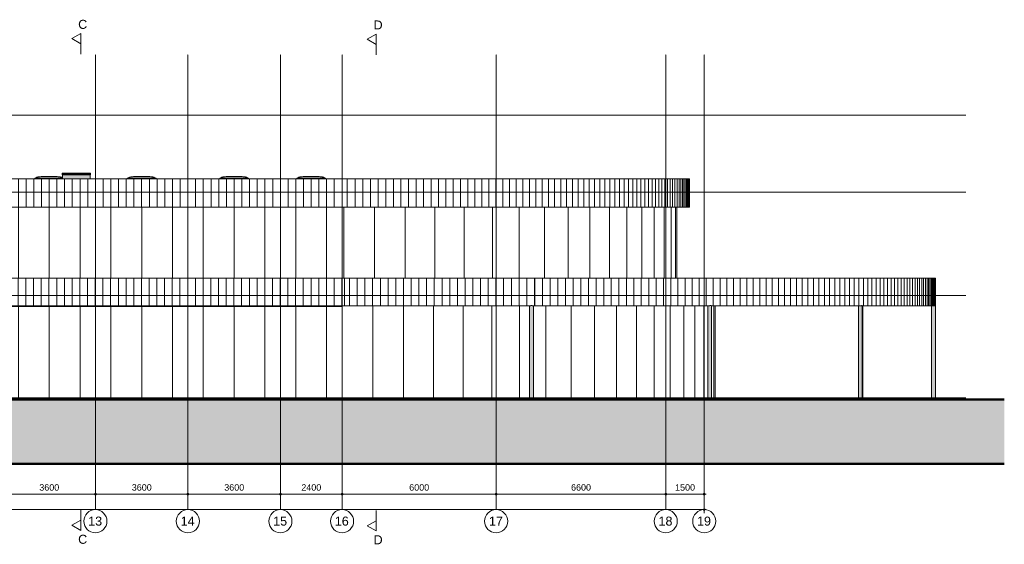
# Model space of a CAD drawing. Header units: millimetres. Extents: x -2730 to 271154, y -5699 to 14719.
# Tile 2 of 9: x 45152 to 83481, y -5699 to 14719. Entities that reach past the tile are written whole.
import ezdxf

# ---------------------------------------------------------------- set-up
doc = ezdxf.new("R2010")
doc.units = ezdxf.units.MM
for name, pattern in [('Hidden', [7.14375, 4.7625, -2.38125]), ('THO_hartlijn', [8, 5, -1, 1, -1]), ('THO_hhidden', [2.5, 1.5, -1]), ('THO_hidden', [6, 3, -3]), ('THO_stramienlijn', [20, 17, -1.5, 0, -1.5])]:
    doc.linetypes.add(name, pattern=pattern)
for name, color, linetype, lineweight in [('A-ANNO-DIMS', 7, 'Continuous', 13), ('A-ANNO-DIMS-100', 7, 'Continuous', 13), ('A-FLOR-LEVL', 7, 'Continuous', 13), ('A-GENM', 7, 'Continuous', 13), ('A-GLAZ', 7, 'Continuous', 13), ('A-WALL-PATT', 7, 'Continuous', 18), ('C-TOPO', 7, 'Continuous', 13), ('C-TOPO-PATT', 7, 'Continuous', 50), ('I-WALL', 7, 'Continuous', 18), ('S-COLS', 7, 'Continuous', 13), ('S-GRID', 7, 'Continuous', 13), ('S-GRID-IDEN', 7, 'Continuous', 13)]:
    doc.layers.add(name, color=color, linetype=linetype, lineweight=lineweight)
for name, color, linetype, lineweight, true_color in [('A-AREA', 1, 'Continuous', 13, 0xff0000), ('A-DETL', 7, 'Continuous', 13, 0x00a600), ('G-ANNO-SYMB', 7, 'THO_hidden', 13, 0xff8040)]:
    doc.layers.add(name, color=color, linetype=linetype, lineweight=lineweight, true_color=true_color)
doc.styles.add('Arial', font='arial.ttf', dxfattribs={"height": 250})
doc.styles.add('Arial_2', font='arial.ttf', dxfattribs={"height": 350})
doc.dimstyles.new('THO_25_-_transparant', dxfattribs={"dimscale": 304.8, "dimtxt": 0.836827, "dimasz": 0.229659, "dimexe": 0.459318, "dimexo": 0.0625, "dimgap": 0.213255, "dimtad": 1, "dimdec": 3, "dimlfac": 304.8, "dimrnd": 0.001, "dimdsep": 46, "dimtxsty": 'Arial', "dimblk1": 'DOTBLANK', "dimblk2": 'DOTBLANK', "dimsah": 1, "dimcen": 0.09, "dimdle": 0.229659, "dimazin": 0, "dimtfac": 1, "dimtdec": 4, "dimtix": 1, "dimtmove": 0, "dimatfit": 3, "dimfxl": 0.001507, "dimfxlon": 1, "dimtvp": 1, "dimtolj": 1, "dimtzin": 0, "dimarcsym": 2})
pattern_1 = [(90, (57691.84, 3990), (-300, 2e-14), [])]

# ---------------------------------------------------------------- blocks, each defined once
blk = doc.blocks.new('FP_2-01 voorgevel _plotview_')
at = {"layer": 'A-WALL-PATT', "color": 8, "lineweight": 13, "true_color": 0x808080}
for p, q in [((57700, -63), (57700, 3560)), ((58898, -63), (58898, 3580)), ((60089, -63), (60089, 3580)), ((61263, -63), (61263, 3580)), ((62413, -63), (62413, 3580)), ((63531, -63), (63531, 3580)), ((64609, -63), (64609, 3580)), ((65640, -63), (65640, 3580)), ((66617, -63), (66617, 3580)), ((67533, -63), (67533, 3580)), ((68382, -63), (68382, 3580)), ((69158, -63), (69158, 3580)), ((69856, -63), (69856, 3580)), ((70472, -63), (70472, 3580)), ((71000, -63), (71000, 3580)), ((71437, -63), (71437, 3580)), ((71781, -63), (71781, 3580)), ((72179, -63), (72179, 3580)), ((72231, -63), (72231, 3580))]:
    blk.add_line(p, q, dxfattribs=at)
at = {"layer": 'I-WALL'}
blk.add_line((72230, -63), (72230, 3580), dxfattribs=at)
blk = doc.blocks.new('FP_4-01 voorgevel _plotview_')
at = {"layer": 'A-WALL-PATT', "color": 8, "lineweight": 13, "true_color": 0x808080}
for p, q in [((57767, 4660), (57767, 7420)), ((58965, 4660), (58965, 7420)), ((60153, 4660), (60153, 7420)), ((61319, 4660), (61319, 7420)), ((62455, 4660), (62455, 7420)), ((63551, 4660), (63551, 7420)), ((64597, 4660), (64597, 7420)), ((65584, 4660), (65584, 7420)), ((66505, 4660), (66505, 7420)), ((67351, 4660), (67351, 7420)), ((68115, 4660), (68115, 7420)), ((68791, 4660), (68791, 7420)), ((69373, 4660), (69373, 7420)), ((69857, 4660), (69857, 7420)), ((70237, 4660), (70237, 7420)), ((70510, 4660), (70510, 7420)), ((70676, 4660), (70676, 7420))]:
    blk.add_line(p, q, dxfattribs=at)
at = {"layer": 'I-WALL'}
blk.add_line((70730, 4660), (70730, 7420), dxfattribs=at)
blk = doc.blocks.new('FP_6-01 voorgevel _plotview_')
at = {"layer": 'A-WALL-PATT', "color": 252, "lineweight": 13, "true_color": 0x858482}
blk.add_line((57801, 3580), (57801, 4660), dxfattribs=at)
blk = doc.blocks.new('FP_8-01 voorgevel _plotview_')
at = {"layer": 'A-WALL-PATT', "color": 252, "lineweight": 13, "true_color": 0x858482}
for p, q in [((57905, 7420), (57905, 8520)), ((58205, 7420), (58205, 8520)), ((58505, 7420), (58505, 8520)), ((58804, 7420), (58804, 8520)), ((59103, 7420), (59103, 8520)), ((59401, 7420), (59401, 8520)), ((59698, 7420), (59698, 8520)), ((59994, 7420), (59994, 8520)), ((60289, 7420), (60289, 8520)), ((60583, 7420), (60583, 8520)), ((60876, 7420), (60876, 8520)), ((61167, 7420), (61167, 8520)), ((61456, 7420), (61456, 8520)), ((61743, 7420), (61743, 8520)), ((62028, 7420), (62028, 8520)), ((62311, 7420), (62311, 8520)), ((62592, 7420), (62592, 8520)), ((62871, 7420), (62871, 8520)), ((63147, 7420), (63147, 8520)), ((63420, 7420), (63420, 8520)), ((63691, 7420), (63691, 8520)), ((63958, 7420), (63958, 8520)), ((64223, 7420), (64223, 8520)), ((64484, 7420), (64484, 8520)), ((64742, 7420), (64742, 8520)), ((64996, 7420), (64996, 8520)), ((65247, 7420), (65247, 8520)), ((65494, 7420), (65494, 8520)), ((65737, 7420), (65737, 8520)), ((65977, 7420), (65977, 8520)), ((66212, 7420), (66212, 8520)), ((66443, 7420), (66443, 8520)), ((66670, 7420), (66670, 8520)), ((66892, 7420), (66892, 8520)), ((67110, 7420), (67110, 8520)), ((67324, 7420), (67324, 8520)), ((67532, 7420), (67532, 8520)), ((67736, 7420), (67736, 8520)), ((67934, 7420), (67934, 8520)), ((68128, 7420), (68128, 8520)), ((68317, 7420), (68317, 8520)), ((68500, 7420), (68500, 8520)), ((68678, 7420), (68678, 8520)), ((68851, 7420), (68851, 8520)), ((69018, 7420), (69018, 8520)), ((69180, 7420), (69180, 8520)), ((69336, 7420), (69336, 8520)), ((69486, 7420), (69486, 8520)), ((69630, 7420), (69630, 8520)), ((69769, 7420), (69769, 8520)), ((69902, 7420), (69902, 8520)), ((70028, 7420), (70028, 8520)), ((70149, 7420), (70149, 8520)), ((70263, 7420), (70263, 8520)), ((70372, 7420), (70372, 8520)), ((70474, 7420), (70474, 8520)), ((70570, 7420), (70570, 8520)), ((70659, 7420), (70659, 8520)), ((70742, 7420), (70742, 8520)), ((70819, 7420), (70819, 8520)), ((70889, 7420), (70889, 8520)), ((70953, 7420), (70953, 8520)), ((71010, 7420), (71010, 8520)), ((71061, 7420), (71061, 8520)), ((71105, 7420), (71105, 8520)), ((71142, 7420), (71142, 8520)), ((71173, 7420), (71173, 8520)), ((71198, 7420), (71198, 8520)), ((71215, 7420), (71215, 8520)), ((71226, 7420), (71226, 8520)), ((71231, 7420), (71231, 8520))]:
    blk.add_line(p, q, dxfattribs=at)
at = {"layer": 'I-WALL'}
blk.add_line((71230, 7420), (71230, 8520), dxfattribs=at)
blk = doc.blocks.new('NLRS_28_SCO_UN_koker_gen_bcb - K200_200_12_5-2195922-01 voorgevel _plotview_')
at = {"layer": 'S-COLS', "linetype": 'Hidden', "true_color": 0x7186a5}
blk.add_hatch(color=252, dxfattribs=at).paths.add_polyline_path([(30199.635701, 3560), (30199.635701, 3580), (29999.635701, 3580), (29999.635701, 3560)])
at = {"layer": 'S-COLS'}
for p, q in [((29999.635701, 3580), (29999.635701, 3560)), ((30199.635701, 3580), (30199.635701, 3560))]:
    blk.add_line(p, q, dxfattribs=at)
at = {"layer": 'S-COLS', "linetype": 'Hidden'}
for p, q in [((30012.135701, 3560), (30012.135701, 3580)), ((30187.135701, 3580), (30187.135701, 3560))]:
    blk.add_line(p, q, dxfattribs=at)
blk = doc.blocks.new('NLRS_28_SCO_UN_koker_gen_bcb - K200_200_12_5-V9-01 voorgevel _plotview_')
at = {"layer": 'S-COLS', "linetype": 'Hidden', "true_color": 0x7186a5}
blk.add_hatch(color=252, dxfattribs=at).paths.add_polyline_path([(57600, 3560), (57700, 3560), (57700, 3580), (57600, 3580)])
at = {"layer": 'S-COLS'}
blk.add_line((57600, 3580), (57600, 3560), dxfattribs=at)
at = {"layer": 'S-COLS', "linetype": 'Hidden'}
blk.add_line((57612, 3560), (57612, 3580), dxfattribs=at)
blk = doc.blocks.new('NLRS_37_WIN_RB_lichtkoepel rechthoekig 1200x1200mm uf02ujgf_gen_bcb - lichtkoepel rechthoekig 1200x1200mm-2423057-01 voorgevel _plotview_')
at = {"layer": 'A-GLAZ', "true_color": 0xfafafa}
for points in [[(45891, 8555), (46821, 8556), (46821, 8569), (46793, 8579), (46723, 8597), (46652, 8608), (46580, 8611), (46020, 8611), (45948, 8608), (45876, 8597), (45807, 8579), (45739, 8555)], [(46224, 8531), (46821, 8531), (46821, 8555), (45739, 8555), (45739, 8531), (46057, 8531)]]:
    blk.add_hatch(color=7, dxfattribs=at).paths.add_polyline_path(points)
at = {"layer": 'A-GLAZ', "true_color": 0x444444}
blk.add_hatch(color=250, dxfattribs=at).paths.add_polyline_path([(45788, 8520), (46811, 8520), (46800, 8531), (45800, 8531), (45793, 8525)])
at = {"layer": 'A-GLAZ'}
for p, q in [((45739, 8531), (45739, 8555)), ((45739, 8555), (46821, 8555)), ((46821, 8531), (45739, 8531)), ((45788, 8520), (45800, 8531)), ((46020, 8611), (46580, 8611)), ((46020, 8611), (46580, 8611)), ((46800, 8531), (46811, 8520))]:
    blk.add_line(p, q, dxfattribs=at)
for points, knots in [([(45739, 8555), (45761, 8564), (45795, 8576), (45841, 8589), (45876, 8597), (45912, 8603), (45960, 8609), (45996, 8611), (46020, 8611)], [0, 0, 0, 0, 0.25, 0.375, 0.5, 0.625, 0.75, 1, 1, 1, 1]), ([(46580, 8611), (46604, 8611), (46640, 8609), (46687, 8603), (46723, 8597), (46758, 8589), (46791, 8580), (46812, 8573), (46821, 8570)], [-1, -1, -1, -1, -0.75, -0.625, -0.5, -0.375, -0.25, -0.1460813, -0.1460813, -0.1460813, -0.1460813])]:
    blk.add_open_spline(points, degree=3, knots=knots, dxfattribs=at)
blk = doc.blocks.new('NLRS_37_WIN_RB_lichtkoepel rechthoekig 1200x1200mm uf02ujgf_gen_bcb - lichtkoepel rechthoekig 1200x1200mm-V11-01 voorgevel _plotview_')
at = {"layer": 'A-GLAZ', "true_color": 0xfafafa}
for points in [[(49883, 8555), (50461, 8555), (50382, 8582), (50323, 8597), (50252, 8608), (50180, 8611), (49620, 8611), (49548, 8608), (49476, 8597), (49407, 8579), (49339, 8555), (49716, 8555)], [(50382, 8531), (50461, 8531), (50461, 8555), (49339, 8555), (49339, 8531), (50215, 8531)]]:
    blk.add_hatch(color=7, dxfattribs=at).paths.add_polyline_path(points)
at = {"layer": 'A-GLAZ', "true_color": 0x444444}
blk.add_hatch(color=250, dxfattribs=at).paths.add_polyline_path([(49388, 8520), (50411, 8520), (50400, 8531), (49400, 8531), (49393, 8525)])
at = {"layer": 'A-GLAZ'}
for p, q in [((49339, 8531), (49339, 8555)), ((49339, 8555), (50461, 8555)), ((50461, 8531), (49339, 8531)), ((49388, 8520), (49400, 8531)), ((49620, 8611), (50180, 8611)), ((49620, 8611), (50180, 8611)), ((50400, 8531), (50411, 8520)), ((50461, 8555), (50461, 8531))]:
    blk.add_line(p, q, dxfattribs=at)
for points, knots in [([(49339, 8555), (49361, 8564), (49395, 8576), (49441, 8589), (49476, 8597), (49512, 8603), (49560, 8609), (49596, 8611), (49620, 8611)], [0, 0, 0, 0, 0.25, 0.375, 0.5, 0.625, 0.75, 1, 1, 1, 1]), ([(50180, 8611), (50204, 8611), (50240, 8609), (50287, 8603), (50323, 8597), (50358, 8589), (50404, 8576), (50438, 8564), (50461, 8555)], [-1, -1, -1, -1, -0.75, -0.625, -0.5, -0.375, -0.25, 0, 0, 0, 0])]:
    blk.add_open_spline(points, degree=3, knots=knots, dxfattribs=at)
blk = doc.blocks.new('NLRS_28_SCO_UN_houten kolom rond_gen_bcb - rond 150-2413770-01 voorgevel _plotview_')
at = {"layer": 'S-COLS', "true_color": 0xe8c753}
blk.add_hatch(color=53, dxfattribs=at).paths.add_polyline_path([(80652, -63), (80800, -63), (80800, 3580), (80650, 3580), (80650, -63), (80652, -63)])
at = {"layer": 'S-COLS'}
for p, q in [((80650, 3580), (80650, -63)), ((80800, -63), (80800, 3590))]:
    blk.add_line(p, q, dxfattribs=at)
blk = doc.blocks.new('NLRS_28_SCO_UN_houten kolom rond_gen_bcb - rond 150-V16-01 voorgevel _plotview_')
at = {"layer": 'S-COLS', "true_color": 0xe8c753}
blk.add_hatch(color=53, dxfattribs=at).paths.add_polyline_path([(77951, -63), (77975, -63), (77975, 3580), (77951, 3580), (77951, 68)])
at = {"layer": 'S-COLS'}
blk.add_line((77975, -63), (77975, 3580), dxfattribs=at)
blk = doc.blocks.new('NLRS_28_SCO_UN_houten kolom rond_gen_bcb - rond 150-V17-01 voorgevel _plotview_')
at = {"layer": 'S-COLS', "true_color": 0xe8c753}
for points in [[(77821, -63), (77944, -63), (77944, 3590), (77924, 3590), (77924, 3580), (77801, 3580), (77801, -63), (77821, -63)], [(77947, -63), (77951, -63), (77951, 3580), (77945, 3580), (77944, -63)]]:
    blk.add_hatch(color=53, dxfattribs=at).paths.add_polyline_path(points)
at = {"layer": 'S-COLS'}
for p, q in [((77801, 3580), (77801, -63)), ((77924, 3590), (77944, 3590)), ((77951, -63), (77951, 3590))]:
    blk.add_line(p, q, dxfattribs=at)
blk = doc.blocks.new('NLRS_28_SCO_UN_houten kolom rond_gen_bcb - rond 150-V18-01 voorgevel _plotview_')
at = {"layer": 'S-COLS', "true_color": 0xe8c753}
for points in [[(71958, -63), (71958, -63), (71958, 3580), (71936, 3580), (71936, -63), (71950, -63)], [(71998, -63), (72086, -63), (72086, 3580), (72065, 3580), (72065, 3590), (72020, 3590), (72020, 3580), (71958, 3580), (71958, -63), (71997, -63)]]:
    blk.add_hatch(color=53, dxfattribs=at).paths.add_polyline_path(points)
at = {"layer": 'S-COLS'}
for p, q in [((71936, 3580), (71936, -63)), ((72020, 3590), (72065, 3590)), ((72086, -63), (72086, 3590))]:
    blk.add_line(p, q, dxfattribs=at)
blk = doc.blocks.new('NLRS_28_SCO_UN_houten kolom rond_gen_bcb - rond 150-V19-01 voorgevel _plotview_')
at = {"layer": 'S-COLS', "true_color": 0xe8c753}
for points in [[(65007, -63), (65007, 3580), (65000, 3580), (65000, -63), (65007, -63)], [(65016, -63), (65150, -63), (65150, 3580), (65107, 3580), (65107, 3590), (65045, 3590), (65045, 3580), (65007, 3580), (65007, -63), (65016, -63)]]:
    blk.add_hatch(color=53, dxfattribs=at).paths.add_polyline_path(points)
at = {"layer": 'S-COLS'}
for p, q in [((65000, 3580), (65000, -63)), ((65044, 3590), (65107, 3590)), ((65150, -63), (65150, 3580))]:
    blk.add_line(p, q, dxfattribs=at)
blk = doc.blocks.new('FP_20-01 voorgevel _plotview_')
at = {"layer": 'A-WALL-PATT', "color": 252, "lineweight": 13, "true_color": 0x858482}
for p, q in [((65200, 3580), (65200, 4660)), ((65500, 3580), (65500, 4660)), ((65800, 3580), (65800, 4660)), ((66099, 3580), (66099, 4660)), ((66399, 3580), (66399, 4660)), ((66697, 3580), (66697, 4660)), ((66996, 3580), (66996, 4660)), ((67293, 3580), (67293, 4660)), ((67590, 3580), (67590, 4660)), ((67886, 3580), (67886, 4660)), ((68181, 3580), (68181, 4660)), ((68475, 3580), (68475, 4660)), ((68768, 3580), (68768, 4660)), ((69059, 3580), (69059, 4660)), ((69349, 3580), (69349, 4660)), ((69638, 3580), (69638, 4660)), ((69925, 3580), (69925, 4660)), ((70210, 3580), (70210, 4660)), ((70493, 3580), (70493, 4660)), ((70774, 3580), (70774, 4660)), ((71053, 3580), (71053, 4660)), ((71330, 3580), (71330, 4660)), ((71605, 3580), (71605, 4660)), ((71877, 3580), (71877, 4660)), ((72147, 3580), (72147, 4660)), ((72415, 3580), (72415, 4660)), ((72679, 3580), (72679, 4660)), ((72941, 3580), (72941, 4660)), ((73200, 3580), (73200, 4660)), ((73456, 3580), (73456, 4660)), ((73709, 3580), (73709, 4660)), ((73959, 3580), (73959, 4660)), ((74206, 3580), (74206, 4660)), ((74449, 3580), (74449, 4660)), ((74689, 3580), (74689, 4660)), ((74925, 3580), (74925, 4660)), ((75158, 3580), (75158, 4660)), ((75387, 3580), (75387, 4660)), ((75613, 3580), (75613, 4660)), ((75834, 3580), (75834, 4660)), ((76052, 3580), (76052, 4660)), ((76265, 3580), (76265, 4660)), ((76475, 3580), (76475, 4660)), ((76680, 3580), (76680, 4660)), ((76881, 3580), (76881, 4660)), ((77078, 3580), (77078, 4660)), ((77270, 3580), (77270, 4660)), ((77458, 3580), (77458, 4660)), ((77641, 3580), (77641, 4660)), ((77820, 3580), (77820, 4660)), ((77994, 3580), (77994, 4660)), ((78163, 3580), (78163, 4660)), ((78328, 3580), (78328, 4660)), ((78487, 3580), (78487, 4660)), ((78642, 3580), (78642, 4660)), ((78792, 3580), (78792, 4660)), ((78937, 3580), (78937, 4660)), ((79076, 3580), (79076, 4660)), ((79211, 3580), (79211, 4660)), ((79340, 3580), (79340, 4660)), ((79464, 3580), (79464, 4660)), ((79583, 3580), (79583, 4660)), ((79697, 3580), (79697, 4660)), ((79805, 3580), (79805, 4660)), ((79908, 3580), (79908, 4660)), ((80005, 3580), (80005, 4660)), ((80097, 3580), (80097, 4660)), ((80183, 3580), (80183, 4660)), ((80264, 3580), (80264, 4660)), ((80339, 3580), (80339, 4660)), ((80409, 3580), (80409, 4660)), ((80473, 3580), (80473, 4660)), ((80531, 3580), (80531, 4660)), ((80584, 3580), (80584, 4660)), ((80631, 3580), (80631, 4660)), ((80672, 3580), (80672, 4660)), ((80708, 3580), (80708, 4660)), ((80738, 3580), (80738, 4660)), ((80762, 3580), (80762, 4660)), ((80780, 3580), (80780, 4660)), ((80793, 3580), (80793, 4660)), ((80799, 3580), (80799, 4660))]:
    blk.add_line(p, q, dxfattribs=at)
at = {"layer": 'I-WALL'}
blk.add_line((80800, 3580), (80800, 4660), dxfattribs=at)
blk = doc.blocks.new('NLRS_33_GM_WPB_vloeropening schacht rechthoek_gen_tho - 125x125-2338696-01 voorgevel _plotview_')
at = {"layer": 'A-GENM', "true_color": 0xc8fac8}
blk.add_hatch(color=254, dxfattribs=at).paths.add_polyline_path([(47999.635701, 3560), (47999.635701, 3580), (47914.635701, 3580), (47914.635701, 3560)])
at = {"layer": 'A-GENM'}
blk.add_line((47914.635701, 3580), (47914.635701, 3560), dxfattribs=at)
blk = doc.blocks.new('NLRS_37_GM_UN_symbool bewegingskarakteristiek-WPB_gen_BCB - symbool bewegingskarakteristiek-2443060-01 voorgevel _plotview_')
at = {"layer": 'A-GENM'}
for p in [(46856, 8751), (47856, 8751)]:
    blk.add_line(p, (47356, 8751), dxfattribs=at)
blk = doc.blocks.new('Grid - Stramienbol 9_0mm-3500-01 voorgevel _plotview_')
at = {"layer": 'S-GRID-IDEN'}
blk.add_circle((9999.635701, -4800), 450, dxfattribs=at)
blk = doc.blocks.new('DIMBLOCK1-01 voorgevel _plotview_')
at = {"layer": 'A-ANNO-DIMS-100'}
for p, q in [((10000, -4350), (10000, -4210)), ((71800, -4350), (71800, -4210)), ((9930, -4350), (71870, -4350)), ((10000, -4350), (10000, -4490)), ((71800, -4350), (71800, -4490))]:
    blk.add_line(p, q, dxfattribs=at)
for centre in [(10000, -4350), (71800, -4350)]:
    blk.add_circle(centre, 35, dxfattribs=at)
at = {"layer": 'A-ANNO-DIMS-100', "color": 0, "insert": (40419, -3960), "char_height": 250, "width": 1153.68, "attachment_point": 1, "line_spacing_factor": 0.941778, "style": 'Arial'}
blk.add_mtext('61800', dxfattribs=at)
blk = doc.blocks.new('_DotBlank')
at = {"color": 0, "linetype": 'ByBlock', "lineweight": -2}
blk.add_line((-0.5, 0), (-1, 0), dxfattribs=at)
blk.add_circle((0, 0), 0.5, dxfattribs=at)
blk = doc.blocks.new('DIMBLOCK13-01 voorgevel _plotview_')
at = {"layer": 'A-ANNO-DIMS-100'}
for p, q in [((44500, -3750), (44500, -3610)), ((44500, -3750), (48100, -3750)), ((44500, -3750), (44500, -3890)), ((48100, -3750), (48100, -3610)), ((48100, -3750), (48100, -3890))]:
    blk.add_line(p, q, dxfattribs=at)
for centre in [(44500, -3750), (48100, -3750)]:
    blk.add_circle(centre, 35, dxfattribs=at)
at = {"layer": 'A-ANNO-DIMS-100', "color": 0, "insert": (45915, -3360), "char_height": 250, "width": 922.94, "attachment_point": 1, "line_spacing_factor": 0.941778, "style": 'Arial'}
blk.add_mtext('3600', dxfattribs=at)
blk = doc.blocks.new('DIMBLOCK14-01 voorgevel _plotview_')
at = {"layer": 'A-ANNO-DIMS-100'}
for p, q in [((48100, -3750), (48100, -3610)), ((48100, -3750), (51700, -3750)), ((48100, -3750), (48100, -3890)), ((51700, -3750), (51700, -3610)), ((51700, -3750), (51700, -3890))]:
    blk.add_line(p, q, dxfattribs=at)
for centre in [(48100, -3750), (51700, -3750)]:
    blk.add_circle(centre, 35, dxfattribs=at)
at = {"layer": 'A-ANNO-DIMS-100', "color": 0, "insert": (49515, -3360), "char_height": 250, "width": 922.94, "attachment_point": 1, "line_spacing_factor": 0.941778, "style": 'Arial'}
blk.add_mtext('3600', dxfattribs=at)
blk = doc.blocks.new('DIMBLOCK15-01 voorgevel _plotview_')
at = {"layer": 'A-ANNO-DIMS-100'}
for p, q in [((51700, -3750), (51700, -3610)), ((51700, -3750), (55300, -3750)), ((51700, -3750), (51700, -3890)), ((55300, -3750), (55300, -3610)), ((55300, -3750), (55300, -3890))]:
    blk.add_line(p, q, dxfattribs=at)
for centre in [(51700, -3750), (55300, -3750)]:
    blk.add_circle(centre, 35, dxfattribs=at)
at = {"layer": 'A-ANNO-DIMS-100', "color": 0, "insert": (53115, -3360), "char_height": 250, "width": 922.94, "attachment_point": 1, "line_spacing_factor": 0.941778, "style": 'Arial'}
blk.add_mtext('3600', dxfattribs=at)
blk = doc.blocks.new('DIMBLOCK16-01 voorgevel _plotview_')
at = {"layer": 'A-ANNO-DIMS-100'}
for p, q in [((55300, -3750), (55300, -3610)), ((55300, -3750), (57700, -3750)), ((55300, -3750), (55300, -3890)), ((57700, -3750), (57700, -3610)), ((57700, -3750), (57700, -3890))]:
    blk.add_line(p, q, dxfattribs=at)
for centre in [(55300, -3750), (57700, -3750)]:
    blk.add_circle(centre, 35, dxfattribs=at)
at = {"layer": 'A-ANNO-DIMS-100', "color": 0, "insert": (56115, -3360), "char_height": 250, "width": 922.94, "attachment_point": 1, "line_spacing_factor": 0.941778, "style": 'Arial'}
blk.add_mtext('2400', dxfattribs=at)
blk = doc.blocks.new('DIMBLOCK17-01 voorgevel _plotview_')
at = {"layer": 'A-ANNO-DIMS-100'}
for p, q in [((57700, -3750), (57700, -3610)), ((57700, -3750), (63700, -3750)), ((57700, -3750), (57700, -3890)), ((63700, -3750), (63700, -3610)), ((63700, -3750), (63700, -3890))]:
    blk.add_line(p, q, dxfattribs=at)
for centre in [(57700, -3750), (63700, -3750)]:
    blk.add_circle(centre, 35, dxfattribs=at)
at = {"layer": 'A-ANNO-DIMS-100', "color": 0, "insert": (60315, -3360), "char_height": 250, "width": 922.94, "attachment_point": 1, "line_spacing_factor": 0.941778, "style": 'Arial'}
blk.add_mtext('6000', dxfattribs=at)
blk = doc.blocks.new('DIMBLOCK18-01 voorgevel _plotview_')
at = {"layer": 'A-ANNO-DIMS-100'}
for p, q in [((63700, -3750), (63700, -3610)), ((63700, -3750), (70300, -3750)), ((63700, -3750), (63700, -3890)), ((70300, -3750), (70300, -3610)), ((70300, -3750), (70300, -3890))]:
    blk.add_line(p, q, dxfattribs=at)
for centre in [(63700, -3750), (70300, -3750)]:
    blk.add_circle(centre, 35, dxfattribs=at)
at = {"layer": 'A-ANNO-DIMS-100', "color": 0, "insert": (66615, -3360), "char_height": 250, "width": 922.94, "attachment_point": 1, "line_spacing_factor": 0.941778, "style": 'Arial'}
blk.add_mtext('6600', dxfattribs=at)
blk = doc.blocks.new('DIMBLOCK19-01 voorgevel _plotview_')
at = {"layer": 'A-ANNO-DIMS-100'}
for p, q in [((70300, -3750), (70300, -3610)), ((70300, -3750), (71870, -3750)), ((70300, -3750), (70300, -3890)), ((71800, -3750), (71800, -3610)), ((71800, -3750), (71800, -3890))]:
    blk.add_line(p, q, dxfattribs=at)
for centre in [(70300, -3750), (71800, -3750)]:
    blk.add_circle(centre, 35, dxfattribs=at)
at = {"layer": 'A-ANNO-DIMS-100', "color": 0, "insert": (70665, -3360), "char_height": 250, "width": 922.94, "attachment_point": 1, "line_spacing_factor": 0.941778, "style": 'Arial'}
blk.add_mtext('1500', dxfattribs=at)
blk = doc.blocks.new('Section - Horizontaal links-23535-01 voorgevel _plotview_')
at = {"layer": 'G-ANNO-SYMB', "color": 7, "linetype": 'Continuous'}
for p, q in [((38450, 13975), (38800, 14175)), ((38800, 13775), (38450, 13975)), ((38800, 14175), (38800, 13775))]:
    blk.add_line(p, q, dxfattribs=at)
at = {"layer": 'G-ANNO-SYMB', "color": 7, "linetype": 'Continuous', "lineweight": 18}
blk.add_line((38800, 14175), (38800, 13375), dxfattribs=at)

msp = doc.modelspace()

# ---------------------------------------------------------------- hatches: boundary and pattern name
at = {"layer": 'A-GLAZ', "true_color": 0x959499}
for points in [[(47909.9413188, 8720), (47909.9413188, 8750), (46801.9413188, 8750), (46801.9413188, 8720), (47554.2258688, 8720)], [(47909.9413188, 8675), (47909.9413188, 8720), (46801.9413188, 8720), (46801.9413188, 8675), (47554.2258688, 8675)], [(47554.2258688, 8520), (47890.9413188, 8520), (47890.9413188, 8675), (46820.9413188, 8675), (46820.9413188, 8520), (46888.9187386, 8520)]]:
    msp.add_hatch(color=252, dxfattribs=at).paths.add_polyline_path(points)
at = {"layer": 'A-WALL-PATT', "lineweight": 13, "true_color": 0x808080}
h = msp.add_hatch(dxfattribs=at)
h.set_pattern_fill('FP_5', color=8, style=0, pattern_type=2)
h.set_pattern_definition([(90, (57699.64, 8000), (-300, 2e-14), [])])
h.paths.add_polyline_path([(40901.1545674, 7420), (57699.6422503, 7420), (57699.6422503, 8520), (24099.6291517, 8520), (24099.6291517, 7420), (38239.9260468, 7420)])
h = msp.add_hatch(dxfattribs=at)
h.set_pattern_fill('FP_2', color=8, style=0, pattern_type=2)
h.set_pattern_definition([(90, (58299.6, 3990), (-1200, 7e-14), [])])
h.paths.add_polyline_path([(40568.5010023, 4660), (57699.6422503, 4660), (57699.6422503, 7420), (24099.6291517, 7420), (24099.633136, 4660), (40402.1742198, 4660)])
h = msp.add_hatch(dxfattribs=at)
h.set_pattern_fill('FP_4', color=8, style=0, pattern_type=2)
h.set_pattern_definition(pattern_1)
h.paths.add_polyline_path([(24099.633136, 3580), (57691.8363459, 3580), (57691.8363459, 4660), (24099.633136, 4660), (24099.633136, 3672.74269)])
h = msp.add_hatch(dxfattribs=at)
h.set_pattern_fill('FP_4', color=8, style=0, pattern_type=2)
h.set_pattern_definition(pattern_1)
h.paths.add_polyline_path([(57691.8363459, 3580), (65044.9079275, 3580), (65044.9079275, 3590), (65107.0464737, 3590), (65107.0464737, 3580), (65199.6382661, 3580), (65199.6382661, 4660), (57691.8363459, 4660), (57691.8363459, 3672.74269)])
h = msp.add_hatch(dxfattribs=at)
h.set_pattern_fill('FP_1', color=8, style=0, pattern_type=2)
h.set_pattern_definition([(90, (58299.6, 0), (-1200, 7e-14), [])])
h.paths.add_polyline_path([(37408.2921341, -63), (57699.6126196, -63), (57699.6126196, 3560), (24099.6740145, 3560), (24099.6740145, -63), (37241.9653516, -63)])
at = {"layer": 'A-WALL-PATT', "true_color": 0xf0f0f0}
msp.add_hatch(color=7, dxfattribs=at).paths.add_polyline_path([(47914.635701, 3560), (47914.635701, 3580), (45214.635701, 3580), (45214.635701, 3560), (47814.635701, 3560)])
at = {"layer": 'C-TOPO-PATT', "lineweight": 13, "true_color": 0xc0c0c0}
msp.add_hatch(color=9, dxfattribs=at).paths.add_polyline_path([(80819.5823759, -2563), (83480.8108964, -2563), (83480.8108964, -63), (-1678.5017617, -63), (-1678.5017617, -2563), (78158.3538553, -2563)])
at = {"layer": 'I-WALL', "true_color": 0xd7e6e6}
h = msp.add_hatch(color=254, dxfattribs=at)
h.paths.add_polyline_path([(55199.635701, 3560), (55199.635701, 3580), (51799.635701, 3580), (51799.635701, 3560), (54872.6043003, 3560)])
h.paths.add_polyline_path([(48201.6608407, 3560), (51599.635701, 3560), (51599.635701, 3580), (48199.635701, 3580), (48199.635701, 3560)])
msp.add_hatch(color=254, dxfattribs=at).paths.add_polyline_path([(56868.5256908, 3560), (57599.635701, 3560), (57599.635701, 3580), (55399.635701, 3580), (55399.635701, 3560), (55537.9114305, 3560)])

# ---------------------------------------------------------------- linework, layer by layer
at = {"layer": 'A-AREA'}
for p, q in [((57691.8363459, 0), (24099.633136, 0)), ((57691.8363459, 0), (65000.4522717, 0)), ((65150.8786793, 0), (71937.840329, 0)), ((72086.1379527, 0), (73289.5091323, 0)), ((72231.1649511, 0), (73289.5091323, 0))]:
    msp.add_line(p, q, dxfattribs=at)
at = {"layer": 'A-DETL', "color": 7, "linetype": 'THO_hhidden'}
for p, q in [((57691.8363459, 0), (24099.633136, 0)), ((57691.8363459, 0), (65000.4522717, 0)), ((65044.9079275, 0), (57699.6382661, 0)), ((64999.9723886, 0), (59849.9484728, 0)), ((65199.6382661, 0), (65106.9219035, 0)), ((65199.6382661, 0), (65149.7802924, 0)), ((65150.8786793, 0), (71937.840329, 0)), ((65199.6382661, 0), (72019.8937286, 0)), ((65199.6382661, 0), (71936.1880303, 0)), ((72066.8065213, 0), (77924.1665326, 0)), ((72086.1379527, 0), (73289.5091323, 0)), ((72086.8069581, 0), (77802.4520867, 0)), ((72230.4711615, 0), (77802.4520867, 0)), ((72230.6124049, 0), (77802.0964728, 0)), ((72231.1649511, 0), (73289.5091323, 0)), ((77945.745743, 0), (80797.312412, 0)), ((77951.3357247, 0), (80647.3347584, 0)), ((77951.3357247, 0), (80647.3347584, 0)), ((77970.9036337, 0), (80651.9372866, 0))]:
    msp.add_line(p, q, dxfattribs=at)
at = {"layer": 'A-FLOR-LEVL', "color": 5, "linetype": 'THO_stramienlijn', "true_color": 0x0000ff}
for p, q in [((-126.8448783, 11000), (81979.1386261, 11000)), ((-126.8448783, 8000), (81979.1386261, 8000)), ((1143.1551217, 3990), (81979.1386261, 3990)), ((-126.8448783, 0), (81979.1386261, 0))]:
    msp.add_line(p, q, dxfattribs=at)
at = {"layer": 'A-GLAZ'}
for p, q in [((46801.9413188, 8750), (47909.9413188, 8750)), ((46801.9413188, 8720), (46801.9413188, 8750)), ((46801.9413188, 8720), (47909.9413188, 8720)), ((46801.9413188, 8675), (46801.9413188, 8720)), ((47909.9413188, 8720), (46801.9413188, 8720)), ((47909.9413188, 8675), (46801.9413188, 8675)), ((46820.9413188, 8520), (46820.9413188, 8675)), ((47890.9413188, 8520), (47890.9413188, 8675)), ((47909.9413188, 8720), (47909.9413188, 8750)), ((47909.9413188, 8675), (47909.9413188, 8720))]:
    msp.add_line(p, q, dxfattribs=at)
at = {"layer": 'C-TOPO', "lineweight": 50}
for p, q in [((83480.8108964, -63), (-1678.5017617, -63)), ((-1678.5017617, -2563), (83480.8108964, -2563))]:
    msp.add_line(p, q, dxfattribs=at)
at = {"layer": 'G-ANNO-SYMB', "color": 16, "linetype": 'THO_hartlijn', "lineweight": 18, "true_color": 0x800000}
for p, q in [((47534.7809549, 14181.2634534), (47534.7809549, 13683.8166904)), ((59034.7809549, 14157.1456063), (59034.7809549, 13683.8166904)), ((47534.7809549, -4546.2522064), (47534.7809549, -5160.2868493)), ((59034.7809549, -4503.7165641), (59034.7809549, -5180.4742775))]:
    msp.add_line(p, q, dxfattribs=at)
at = {"layer": 'I-WALL'}
for p, q in [((71229.6250452, 8520), (24099.6291517, 8520)), ((10569.6463568, 7420), (71229.6250452, 7420)), ((80799.6364367, 4660), (16599.633136, 4660)), ((57691.8363459, 4660), (57691.8363459, 3580)), ((16754.3634745, 3580), (65044.9079275, 3580)), ((57699.6126196, 3560), (24099.6740145, 3560)), ((45214.635701, 3580), (45214.635701, 3560)), ((57699.6126196, 3560), (57699.6126196, 3580)), ((65106.9219035, 3580), (65199.6382661, 3580)), ((65199.6382661, 3580), (72020.0456015, 3580)), ((72064.6185823, 3580), (77925.0636006, 3580)), ((77945.4315349, 3580), (80799.6364367, 3580))]:
    msp.add_line(p, q, dxfattribs=at)
at = {"layer": 'S-GRID', "color": 5, "linetype": 'THO_stramienlijn', "true_color": 0x0000ff}
for p, q in [((48099.635701, -4350), (48099.635701, 13370)), ((51699.635701, -4350), (51699.635701, 13370)), ((55299.635701, -4350), (55299.635701, 13370)), ((57699.635701, -4350), (57699.635701, 13370)), ((63699.635701, -4350), (63699.635701, 13370)), ((70299.635701, -4350), (70299.635701, 13370)), ((71799.635701, -4350), (71799.635701, 13370))]:
    msp.add_line(p, q, dxfattribs=at)

# ---------------------------------------------------------------- block references
at = {"layer": 'A-GENM'}
for name in ['NLRS_37_GM_UN_symbool bewegingskarakteristiek-WPB_gen_BCB - symbool bewegingskarakteristiek-2443060-01 voorgevel _plotview_', 'NLRS_33_GM_WPB_vloeropening schacht rechthoek_gen_tho - 125x125-2338696-01 voorgevel _plotview_']:
    msp.add_blockref(name, (0, 0), dxfattribs=at)
at = {"layer": 'A-GLAZ'}
for name, p in [('NLRS_37_WIN_RB_lichtkoepel rechthoekig 1200x1200mm uf02ujgf_gen_bcb - lichtkoepel rechthoekig 1200x1200mm-2423057-01 voorgevel _plotview_', (0, 0)), ('NLRS_37_WIN_RB_lichtkoepel rechthoekig 1200x1200mm uf02ujgf_gen_bcb - lichtkoepel rechthoekig 1200x1200mm-V11-01 voorgevel _plotview_', (0, 0)), ('NLRS_37_WIN_RB_lichtkoepel rechthoekig 1200x1200mm uf02ujgf_gen_bcb - lichtkoepel rechthoekig 1200x1200mm-V11-01 voorgevel _plotview_', (3600, 0)), ('NLRS_37_WIN_RB_lichtkoepel rechthoekig 1200x1200mm uf02ujgf_gen_bcb - lichtkoepel rechthoekig 1200x1200mm-V11-01 voorgevel _plotview_', (6600, 0))]:
    msp.add_blockref(name, p, dxfattribs=at)
at = {"layer": 'G-ANNO-SYMB', "color": 7, "linetype": 'Continuous'}
for p in [(8734.7809549, 6.0871027), (20234.7809549, -18.0307444)]:
    msp.add_blockref('Section - Horizontaal links-23535-01 voorgevel _plotview_', p, dxfattribs=at)
at = {"layer": 'G-ANNO-SYMB', "color": 7, "linetype": 'Continuous', "extrusion": (0, 0, -1), "rotation": 180}
for p in [(-8734.7809549, 9014.8895014), (-20234.7809549, 8994.7020732)]:
    msp.add_blockref('Section - Horizontaal links-23535-01 voorgevel _plotview_', p, dxfattribs=at)
at = {"layer": 'I-WALL'}
for name in ['FP_8-01 voorgevel _plotview_', 'FP_4-01 voorgevel _plotview_', 'FP_6-01 voorgevel _plotview_', 'FP_20-01 voorgevel _plotview_', 'FP_2-01 voorgevel _plotview_']:
    msp.add_blockref(name, (0, 0), dxfattribs=at)
at = {"layer": 'S-COLS', "linetype": 'Hidden'}
for name, p in [('NLRS_28_SCO_UN_koker_gen_bcb - K200_200_12_5-2195922-01 voorgevel _plotview_', (18000, 0)), ('NLRS_28_SCO_UN_koker_gen_bcb - K200_200_12_5-2195922-01 voorgevel _plotview_', (21600, 0)), ('NLRS_28_SCO_UN_koker_gen_bcb - K200_200_12_5-2195922-01 voorgevel _plotview_', (25200, 0)), ('NLRS_28_SCO_UN_koker_gen_bcb - K200_200_12_5-V9-01 voorgevel _plotview_', (0, 0))]:
    msp.add_blockref(name, p, dxfattribs=at)
at = {"layer": 'S-COLS'}
for name in ['NLRS_28_SCO_UN_houten kolom rond_gen_bcb - rond 150-V19-01 voorgevel _plotview_', 'NLRS_28_SCO_UN_houten kolom rond_gen_bcb - rond 150-V18-01 voorgevel _plotview_', 'NLRS_28_SCO_UN_houten kolom rond_gen_bcb - rond 150-V17-01 voorgevel _plotview_', 'NLRS_28_SCO_UN_houten kolom rond_gen_bcb - rond 150-V16-01 voorgevel _plotview_', 'NLRS_28_SCO_UN_houten kolom rond_gen_bcb - rond 150-2413770-01 voorgevel _plotview_', 'NLRS_28_SCO_UN_houten kolom rond_gen_bcb - rond 150-2413770-01 voorgevel _plotview_']:
    msp.add_blockref(name, (0, 0), dxfattribs=at)
at = {"layer": 'S-GRID-IDEN'}
for p in [(38100, 0), (41700, 0), (45300, 0), (47700, 0), (53700, 0), (60300, 0), (61800, 0)]:
    msp.add_blockref('Grid - Stramienbol 9_0mm-3500-01 voorgevel _plotview_', p, dxfattribs=at)

# ---------------------------------------------------------------- texts
at = {"layer": 'G-ANNO-SYMB', "color": 7, "linetype": 'Continuous', "char_height": 350, "width": 432.91125, "attachment_point": 1, "style": 'Arial_2'}
for s, insert in [('C', (47427.9790506, 14712.5996967)), ('D', (58927.9790506, 14688.4818495)), ('C', (47427.9790506, -5328.950606)), ('D', (58927.9790506, -5349.1380342))]:
    msp.add_mtext(s, dxfattribs=dict(at, insert=insert))
at = {"layer": 'S-GRID-IDEN', "char_height": 350, "width": 673.4175, "attachment_point": 1, "style": 'Arial_2'}
for s, insert in [('13', (47818.5136315, -4621.2566012)), ('14', (51418.5136315, -4621.2566012)), ('15', (55018.5136315, -4621.2566012)), ('16', (57418.5136315, -4621.2566012)), ('17', (63418.5136315, -4621.2566012)), ('18', (70018.5136315, -4621.2566012)), ('19', (71518.5136315, -4621.2566012))]:
    msp.add_mtext(s, dxfattribs=dict(at, insert=insert))

# ---------------------------------------------------------------- dimensions: what is measured, and where the dimension line sits
at = {"layer": 'A-ANNO-DIMS'}
for base, p1, p2, override, picture, middle in [((48099.6357010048, -3750.0000000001), (44499.6357010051, -3890.0000000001), (48099.6357010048, -3890.0000000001), {"dimpost": '<>', "dimfxl": 3600}, 'DIMBLOCK13-01 voorgevel _plotview_', (46299.6357010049, -3557.3567523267)), ((51699.6357010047, -3750.0000000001), (48099.6357010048, -3890.0000000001), (51699.6357010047, -3890.0000000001), {"dimpost": '<>', "dimfxl": 3600}, 'DIMBLOCK14-01 voorgevel _plotview_', (49899.6357010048, -3557.3567523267)), ((55299.6357010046, -3750.0000000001), (51699.6357010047, -3890.0000000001), (55299.6357010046, -3890.0000000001), {"dimpost": '<>', "dimfxl": 3600}, 'DIMBLOCK15-01 voorgevel _plotview_', (53499.6357010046, -3557.3567523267)), ((57699.6357010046, -3750.0000000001), (55299.6357010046, -3890.0000000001), (57699.6357010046, -3890.0000000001), {"dimpost": '<>', "dimfxl": 2400}, 'DIMBLOCK16-01 voorgevel _plotview_', (56499.6357010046, -3557.2714862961)), ((63699.6357010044, -3750.0000000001), (57699.6357010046, -3890.0000000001), (63699.6357010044, -3890.0000000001), {"dimpost": '<>', "dimfxl": 6000}, 'DIMBLOCK17-01 voorgevel _plotview_', (60699.6357010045, -3557.3567523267)), ((70299.6357010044, -3750.0000000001), (63699.6357010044, -3890.0000000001), (70299.6357010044, -3890.0000000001), {"dimpost": '<>', "dimfxl": 6600}, 'DIMBLOCK18-01 voorgevel _plotview_', (66999.6357010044, -3557.3567523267)), ((71799.635701, -3750), (70299.635701, -3890), (71799.635701, -3890), {"dimpost": '<>', "dimfxl": 1500}, 'DIMBLOCK19-01 voorgevel _plotview_', (71049.635701, -3557.3567523)), ((71799.6357010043, -4350.0000000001), (9999.6357010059, -4490.0000000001), (71799.6357010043, -4490.0000000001), {"dimpost": '<>', "dimfxl": 61800}, 'DIMBLOCK1-01 voorgevel _plotview_', (40899.6357010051, -4157.2714862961))]:
    dim = msp.add_linear_dim(base=base, p1=p1, p2=p2, dimstyle='THO_25_-_transparant', override=override, dxfattribs=at)
    dim.commit()
    dim.dimension.update_dxf_attribs({"geometry": picture, "text_midpoint": middle})

doc.saveas('drawing.dxf')
